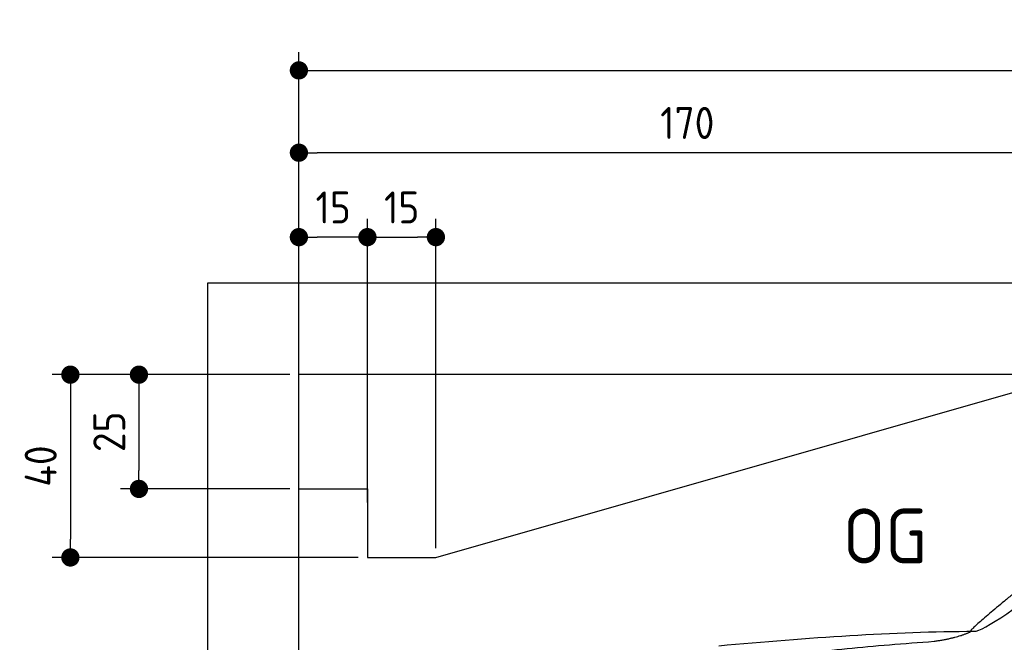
# Model space of a CAD drawing. Header units: millimetres. Extents: x -411 to 6777, y 0 to 6377.
# Tile 3 of 6: x -411 to 1744, y 5014 to 6377. Entities that reach past the tile are written whole.
import ezdxf

# ---------------------------------------------------------------- set-up
doc = ezdxf.new("R2010")
doc.units = ezdxf.units.MM
doc.layers.add('4', color=3, linetype='Continuous')
for name, color, linetype, lineweight in [('car', 10, 'Continuous', 25), ('Freiraum', 7, 'Continuous', 25), ('Gebäude', 7, 'Continuous', 25)]:
    doc.layers.add(name, color=color, linetype=linetype, lineweight=lineweight)
doc.styles.get("Standard").update_dxf_attribs({"font": 'ISOCP.SHX'})
doc.dimstyles.new('GEN-ISO', dxfattribs={"dimscale": 20, "dimtxt": 3.5, "dimasz": 2, "dimexe": 2, "dimexo": 1, "dimgap": 1.5, "dimtad": 1, "dimdec": 1, "dimlfac": 0.1, "dimdsep": 46, "dimtxsty": 'STANDARD', "dimblk": 'PUNKT', "dimcen": 2, "dimclrd": 256, "dimclre": 256, "dimclrt": 2, "dimadec": 0, "dimazin": 0, "dimtp": 0.1, "dimtm": 0.1, "dimtfac": 0.71, "dimtdec": 1, "dimtmove": 2, "dimatfit": 3, "dimldrblk": 'PUNKT', "dimfxl": 2, "dimtolj": 1, "dimarcsym": 0})

# ---------------------------------------------------------------- blocks, each defined once
blk = doc.blocks.new('PUNKT')
at = {"layer": '4', "color": 0, "linetype": 'ByBlock'}
blk.add_line((-0.5, 0), (-1, 0), dxfattribs=at)
at = {"layer": '4', "color": 0, "linetype": 'ByBlock', "const_width": 0.5}
blk.add_lwpolyline([(-0.25, 0, 1), (0.25, 0, 1)], format="xyb", close=True, dxfattribs=at)
blk = doc.blocks.new('*D180')
at = {"layer": '4', "lineweight": -2, "transparency": 16777216}
for p, q in [((200, 5570.9), (200, 6305.8)), ((5700, 5770.9), (5700, 6305.8)), ((240, 6265.8), (5660, 6265.8))]:
    blk.add_line(p, q, dxfattribs=at)
at = {"layer": 'Defpoints', "color": 0, "transparency": 16777216}
for p in [(5700, 6265.8), (5700, 5750.9), (200, 5550.9)]:
    blk.add_point(p, dxfattribs=at)
at = {"layer": '4', "lineweight": -2, "transparency": 16777216, "xscale": 40, "yscale": 40, "zscale": 40, "rotation": 180}
blk.add_blockref('PUNKT', (200, 6265.8), dxfattribs=at)
at = {"layer": '4', "lineweight": -2, "transparency": 16777216, "xscale": 40, "yscale": 40, "zscale": 40}
blk.add_blockref('PUNKT', (5700, 6265.8), dxfattribs=at)
at = {"layer": '4', "color": 2, "transparency": 16777216, "insert": (2950, 6330.8), "char_height": 70, "attachment_point": 5}
blk.add_mtext('550', dxfattribs=at)
blk = doc.blocks.new('Car')
at = {"layer": 'car'}
for points, degree in [([(1631.9, 5053.7), (1667.6, 5050.2), (1967.5, 5301.8), (2145, 5412.4)], 3), ([(1927.8, 5307.4), (1847.3, 5246.2), (1745.7, 5161.8), (1617.3, 5055.4), (1623.3, 5053.5)], 4), ([(1072.9, 5016.9), (1269.1, 5036.7), (1454.1, 5051.4), (1631.9, 5053.7)], 3), ([(1544.2, 5031), (1597.3, 5039.3), (1623, 5052.5)], 2), ([(731.8, 4895.1), (967.6, 4983.8), (1544.2, 5031)], 2)]:
    blk.add_open_spline(points, degree=degree, dxfattribs=at)
blk = doc.blocks.new('_Dot')
at = {"color": 0, "linetype": 'ByBlock', "lineweight": -2}
blk.add_line((-0.5, 0), (-1, 0), dxfattribs=at)
at = {"color": 0, "linetype": 'ByBlock', "const_width": 0.5}
blk.add_lwpolyline([(-0.25, 0, 1), (0.25, 0, 1)], format="xyb", close=True, dxfattribs=at)
blk = doc.blocks.new('*D186')
at = {"layer": '4', "lineweight": -2, "transparency": 16777216}
for p, q in [((200, 5570.9), (200, 6125.7)), ((1899.7, 5620), (1899.7, 6125.7)), ((1859.7, 6085.7), (240, 6085.7))]:
    blk.add_line(p, q, dxfattribs=at)
at = {"layer": 'Defpoints', "color": 0, "transparency": 16777216}
for p in [(200, 6085.7), (1899.7, 5600), (200, 5550.9)]:
    blk.add_point(p, dxfattribs=at)
at = {"layer": '4', "lineweight": -2, "transparency": 16777216, "xscale": 40, "yscale": 40, "zscale": 40, "rotation": 180}
blk.add_blockref('_Dot', (200, 6085.7), dxfattribs=at)
at = {"layer": '4', "lineweight": -2, "transparency": 16777216, "xscale": 40, "yscale": 40, "zscale": 40}
blk.add_blockref('_Dot', (1899.7, 6085.7), dxfattribs=at)
at = {"layer": '4', "color": 2, "transparency": 16777216, "insert": (1049.8, 6150.7), "char_height": 70, "attachment_point": 5}
blk.add_mtext('170', dxfattribs=at)
blk = doc.blocks.new('*D187')
at = {"layer": '4', "lineweight": -2, "transparency": 16777216}
for p, q in [((200, 5570.9), (200, 5940.9)), ((350, 5320.9), (350, 5940.9)), ((310, 5900.9), (240, 5900.9))]:
    blk.add_line(p, q, dxfattribs=at)
at = {"layer": 'Defpoints', "color": 0, "transparency": 16777216}
for p in [(200, 5900.9), (200, 5550.9), (350, 5300.9)]:
    blk.add_point(p, dxfattribs=at)
at = {"layer": '4', "lineweight": -2, "transparency": 16777216, "xscale": 40, "yscale": 40, "zscale": 40, "rotation": 180}
blk.add_blockref('_Dot', (200, 5900.9), dxfattribs=at)
at = {"layer": '4', "lineweight": -2, "transparency": 16777216, "xscale": 40, "yscale": 40, "zscale": 40}
blk.add_blockref('_Dot', (350, 5900.9), dxfattribs=at)
at = {"layer": '4', "color": 2, "transparency": 16777216, "insert": (275, 5965.9), "char_height": 70, "attachment_point": 5}
blk.add_mtext('15', dxfattribs=at)
blk = doc.blocks.new('*D188')
at = {"layer": '4', "lineweight": -2, "transparency": 16777216}
for p, q in [((180, 5600), (-340, 5600)), ((-300, 5560), (-300, 5240)), ((330, 5200), (-340, 5200))]:
    blk.add_line(p, q, dxfattribs=at)
at = {"layer": 'Defpoints', "color": 0, "transparency": 16777216}
for p in [(200, 5600), (-300, 5200), (350, 5200)]:
    blk.add_point(p, dxfattribs=at)
at = {"layer": '4', "lineweight": -2, "transparency": 16777216, "xscale": 40, "yscale": 40, "zscale": 40}
for p, rotation in [((-300, 5600), 90), ((-300, 5200), 270)]:
    blk.add_blockref('_Dot', p, dxfattribs=dict(at, rotation=rotation))
at = {"layer": '4', "color": 2, "transparency": 16777216, "insert": (-365, 5400), "char_height": 70, "attachment_point": 5, "rotation": 90}
blk.add_mtext('40', dxfattribs=at)
blk = doc.blocks.new('*D189')
at = {"layer": '4', "lineweight": -2, "transparency": 16777216}
for p, q in [((180, 5600), (-190, 5600)), ((-150, 5560), (-150, 5390)), ((180, 5350), (-190, 5350))]:
    blk.add_line(p, q, dxfattribs=at)
at = {"layer": 'Defpoints', "color": 0, "transparency": 16777216}
for p in [(200, 5600), (-150, 5350), (200, 5350)]:
    blk.add_point(p, dxfattribs=at)
at = {"layer": '4', "lineweight": -2, "transparency": 16777216, "xscale": 40, "yscale": 40, "zscale": 40}
for p, rotation in [((-150, 5600), 90), ((-150, 5350), 270)]:
    blk.add_blockref('_Dot', p, dxfattribs=dict(at, rotation=rotation))
at = {"layer": '4', "color": 2, "transparency": 16777216, "insert": (-215, 5475), "char_height": 70, "attachment_point": 5, "rotation": 90}
blk.add_mtext('25', dxfattribs=at)
blk = doc.blocks.new('*D190')
at = {"layer": '4', "lineweight": -2, "transparency": 16777216}
for p, q in [((350, 5320), (350, 5940.9)), ((499.8, 5220), (499.8, 5940.9)), ((390, 5900.9), (459.8, 5900.9))]:
    blk.add_line(p, q, dxfattribs=at)
at = {"layer": 'Defpoints', "color": 0, "transparency": 16777216}
for p in [(499.8, 5900.9), (350, 5300), (499.8, 5200)]:
    blk.add_point(p, dxfattribs=at)
at = {"layer": '4', "lineweight": -2, "transparency": 16777216, "xscale": 40, "yscale": 40, "zscale": 40, "rotation": 180}
blk.add_blockref('_Dot', (350, 5900.9), dxfattribs=at)
at = {"layer": '4', "lineweight": -2, "transparency": 16777216, "xscale": 40, "yscale": 40, "zscale": 40}
blk.add_blockref('_Dot', (499.8, 5900.9), dxfattribs=at)
at = {"layer": '4', "color": 2, "transparency": 16777216, "insert": (424.9, 5965.9), "char_height": 70, "attachment_point": 5}
blk.add_mtext('15', dxfattribs=at)
blk = doc.blocks.new('Gebäude_360_GT180')
at = {"layer": 'Freiraum'}
blk.add_lwpolyline([(200, 5350), (350, 5350), (350, 5200), (499.8, 5200), (1900, 5600)], dxfattribs=at)
at = {"layer": 'Gebäude'}
for p, q in [((5900, 5800), (0, 5800)), ((0, 5800), (0, 0)), ((5700, 5600), (200, 5600)), ((200, 200), (200, 5600))]:
    blk.add_line(p, q, dxfattribs=at)

msp = doc.modelspace()

# ---------------------------------------------------------------- block references
msp.add_blockref('Gebäude_360_GT180', (0, 0))
at = {"layer": 'car', "rotation": 359.4752422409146}
msp.add_blockref('Car', (0, 0), dxfattribs=at)

# ---------------------------------------------------------------- texts
msp.add_text('OG', height=120).set_placement((1390.46, 5187))

# ---------------------------------------------------------------- dimensions: what is measured, and where the dimension line sits
at = {"layer": '4'}
for base, p1, p2, override, picture, middle in [((5700, 6265.8), (200, 5550.88), (5700, 5750.88), {"dimtdec": 3, "dimtolj": 0}, '*D180', (2950, 6330.8)), ((200, 6085.7), (1899.68, 5600), (200, 5550.88), {"dimblk1": 'Dot', "dimblk2": 'Dot', "dimsah": 1, "dimtdec": 3, "dimtolj": 0}, '*D186', (1049.84, 6150.7)), ((200, 5900.88), (350, 5300.88), (200, 5550.88), {"dimblk1": 'Dot', "dimblk2": 'Dot', "dimsah": 1, "dimtdec": 3, "dimtolj": 0}, '*D187', (275, 5965.88)), ((499.76, 5900.88), (350, 5300), (499.76, 5200), {"dimblk1": 'Dot', "dimblk2": 'Dot', "dimsah": 1, "dimtdec": 3, "dimtolj": 0}, '*D190', (424.88, 5965.88))]:
    dim = msp.add_linear_dim(base=base, p1=p1, p2=p2, dimstyle='GEN-ISO', override=override, dxfattribs=at)
    dim.commit()
    dim.dimension.update_dxf_attribs({"geometry": picture, "text_midpoint": middle})
for base, p2, picture, middle in [((-300, 5200), (350, 5200), '*D188', (-365, 5400)), ((-150, 5350), (200, 5350), '*D189', (-215.01, 5475))]:
    dim = msp.add_linear_dim(base=base, p1=(200, 5600), p2=p2, angle=90, dimstyle='GEN-ISO', override={"dimblk1": 'Dot', "dimblk2": 'Dot', "dimsah": 1, "dimtdec": 3, "dimtolj": 0}, dxfattribs=at)
    dim.commit()
    dim.dimension.update_dxf_attribs({"geometry": picture, "text_midpoint": middle})

doc.saveas('drawing.dxf')
